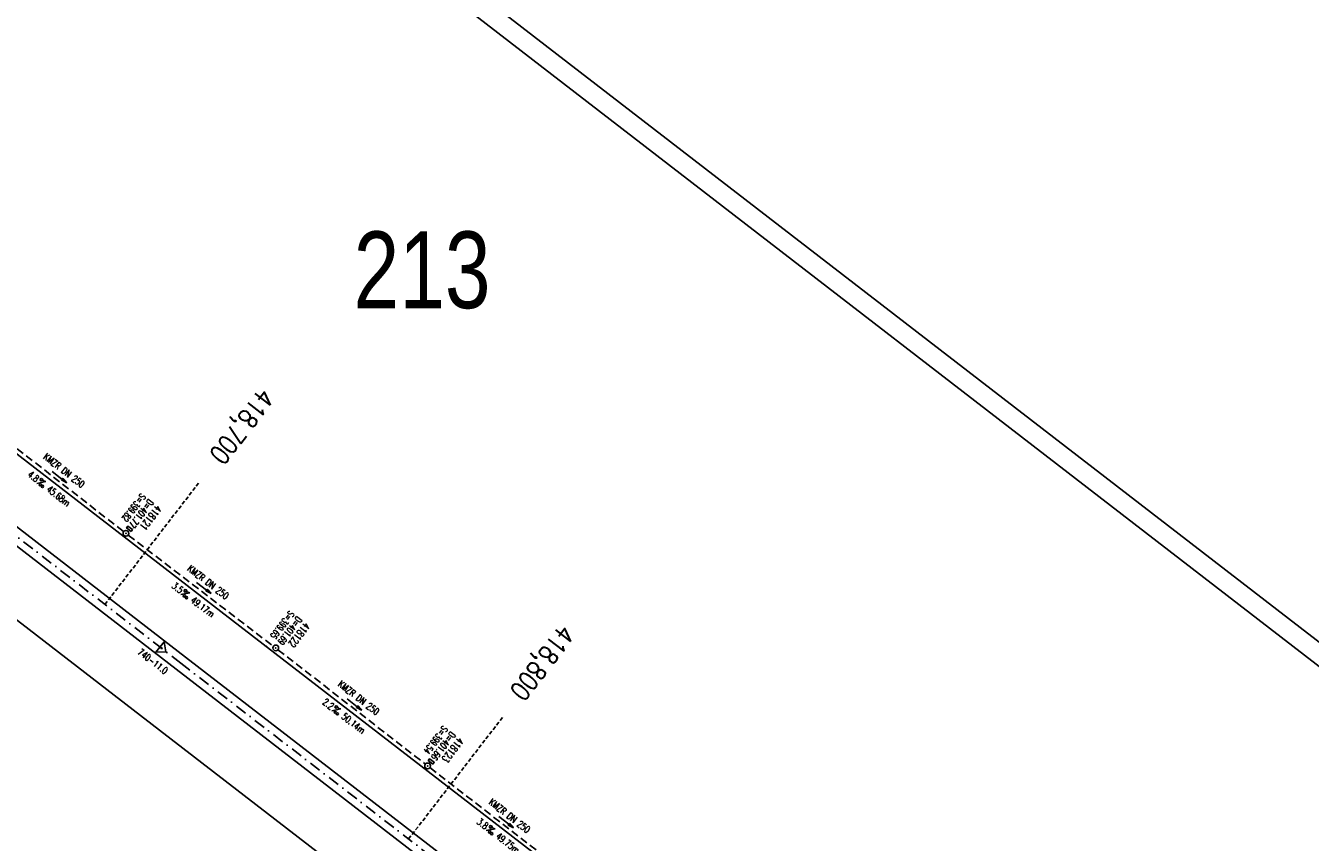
# Model space of a CAD drawing. Extents: x 448814 to 449970, y 436659 to 437685.
# Tile 16 of 18: x 449386 to 449721, y 437130 to 437342. Entities that reach past the tile are written whole.
import ezdxf
from ezdxf.enums import TextEntityAlignment as Align

# ---------------------------------------------------------------- set-up
doc = ezdxf.new("R2010")
doc.units = 0
doc.header["$LTSCALE"] = 2
doc.header["$MEASUREMENT"] = 0
for name, pattern in [('AUSGEZOGEN', [0]), ('GESTRICH-X2', [1.5, 1, -0.5]), ('GESTRICHELT', [0.75, 0.5, -0.25]), ('STRICHPT-X3', [3, 1.5, -0.75, 0, -0.75])]:
    doc.linetypes.add(name, pattern=pattern)
doc.layers.get('0').update_dxf_attribs({"linetype": 'AUSGEZOGEN'})
for name, color, linetype in [('ACHSE', 250, 'STRICHPT-X3'), ('FBR', 8, 'CONTINUOUS'), ('HEKTOM', 250, 'GESTRICHELT'), ('KANAL', 7, 'GESTRICH-X2'), ('Netzknoten_PKT', 7, 'CONTINUOUS'), ('Netzknoten_PKT-NR', 7, 'CONTINUOUS'), ('Netzknoten_SIGNATUR', 7, 'CONTINUOUS'), ('PFEIL', 7, 'CONTINUOUS'), ('PKT', 7, 'CONTINUOUS'), ('Planeinteilung', 6, 'CONTINUOUS'), ('RAHMEN', 250, 'AUSGEZOGEN'), ('SCHACHTNR', 6, 'CONTINUOUS'), ('SCHSYMBOL', 7, 'AUSGEZOGEN'), ('TEXTO', 4, 'CONTINUOUS'), ('TEXTU', 4, 'CONTINUOUS')]:
    doc.layers.add(name, color=color, linetype=linetype)
doc.styles.add('ROMANS', font='romans.shx', dxfattribs={"width": 0.8})
doc.styles.add('UNIR-H', font='unir_h.shx', dxfattribs={"width": 0.8})

# ---------------------------------------------------------------- blocks, each defined once
blk = doc.blocks.new('PROM')
blk.add_line((1.57, 1.82), (0.02, 0.02))
for centre, radius in [((0.32, 1.51), 0.317), ((0.94, 0.29), 0.283), ((1.64, 0.29), 0.283)]:
    blk.add_circle(centre, radius)
blk.add_arc((0.99, 2.68), 1.03, 239.1414, 303.3549)
blk = doc.blocks.new('PFEIL2')
at = {"color": 0}
for p, q in [((0.88, 0), (-2.4, -0.01)), ((0.88, -0.27), (0.88, 0.28)), ((0.88, 0.28), (2.43, 0.01)), ((0.91, 0.27), (0.88, 0.26)), ((0.97, 0.26), (0.88, 0.25)), ((1.02, 0.25), (0.88, 0.23)), ((1.07, 0.24), (0.88, 0.21)), ((1.13, 0.23), (0.88, 0.19)), ((1.18, 0.22), (0.88, 0.17)), ((1.24, 0.21), (0.88, 0.15)), ((1.29, 0.21), (0.88, 0.14)), ((1.34, 0.2), (0.88, 0.12)), ((1.4, 0.19), (0.88, 0.1)), ((1.45, 0.18), (0.88, 0.08)), ((1.51, 0.17), (0.88, 0.06)), ((1.56, 0.16), (0.88, 0.04)), ((1.61, 0.15), (0.88, 0.02)), ((1.67, 0.14), (0.88, 0.01)), ((1.72, 0.13), (0.88, -0.01)), ((1.78, 0.12), (0.88, -0.03)), ((1.83, 0.11), (0.88, -0.05)), ((1.88, 0.1), (0.88, -0.07)), ((1.94, 0.09), (0.88, -0.09)), ((2.05, 0.08), (0.88, -0.12)), ((1.99, 0.08), (0.88, -0.11)), ((2.1, 0.07), (0.88, -0.14)), ((2.15, 0.06), (0.88, -0.16)), ((2.21, 0.05), (0.88, -0.18)), ((2.26, 0.04), (0.88, -0.2)), ((2.32, 0.03), (0.88, -0.22)), ((2.37, 0.02), (0.88, -0.23)), ((2.42, 0.01), (0.88, -0.25)), ((2.43, 0.01), (0.88, -0.27))]:
    blk.add_line(p, q, dxfattribs=at)
blk = doc.blocks.new('GST')
at = {"color": 0}
blk.add_circle((0, 0), 0.75, dxfattribs=at)
blk.add_point((0, 0), dxfattribs=at)
blk = doc.blocks.new('13')
blk.add_lwpolyline([(0.76, 1.22), (-0.75, 1.22), (-0.75, 1.8), (0.76, 1.8)], close=True)
at = {"rotation": 180}
blk.add_blockref('GST', (0, 0), dxfattribs=at)
blk = doc.blocks.new('10')
blk.add_blockref('GST', (0, 0))
blk = doc.blocks.new('PKT')
at = {"color": 0}
blk.add_circle((0, 0), 0.15, dxfattribs=at)
blk.add_point((0, 0), dxfattribs=at)
blk = doc.blocks.new('Station_Netzknoten')
at = {"layer": 'Netzknoten_SIGNATUR'}
for p, q in [((-1.75, 0.5), (1.75, 0.5)), ((0, -1.5), (-1.75, 0.5)), ((0, -1.5), (1.75, 0.5))]:
    blk.add_line(p, q, dxfattribs=at)
blk.add_point((0, 0), dxfattribs=at)
blk = doc.blocks.new('1135420')
blk.add_line((1135, 420), (0, 420))
at = {"layer": 'RAHMEN'}
blk.add_line((950, 415), (25, 415), dxfattribs=at)

msp = doc.modelspace()

# ---------------------------------------------------------------- linework, layer by layer
at = {"layer": 'ACHSE'}
msp.add_lwpolyline([(448957.68, 437538.39, -0.000001), (448981.59, 437519.94, 0.000001), (449011.27, 437497.03, 0), (449049.14, 437467.8, 0), (449090.43, 437435.92, 0.000002), (449130.01, 437405.37, -0.000003), (449169.59, 437374.82, -0.000004), (449209.17, 437344.27, 0.000004), (449248.76, 437313.72), (449327.92, 437252.62), (449426.87, 437176.24), (449506.03, 437115.14), (449624.77, 437023.48), (449723.72, 436947.11, -0.000002), (449783.09, 436901.28, 0.000001), (449842.47, 436855.45, 0.000001), (449856.16, 436844.88, -0.000003)], format="xyb", dxfattribs=at)
at = {"layer": 'FBR'}
for points in [[(448958.91, 437539.97, -0.000001), (448982.81, 437521.52), (449012.49, 437498.61), (449035.23, 437481.06), (449050.36, 437469.38), (449091.65, 437437.51, 0.000002), (449131.24, 437406.96, -0.000003), (449170.82, 437376.41, -0.000004), (449210.4, 437345.85, 0.000004), (449249.98, 437315.3), (449329.14, 437254.2), (449428.09, 437177.82), (449507.25, 437116.72), (449574.42, 437064.88)], [(448965.93, 437529.5), (448980.36, 437518.36), (449010.05, 437495.44), (449032.79, 437477.89), (449047.91, 437466.22), (449089.21, 437434.34, 0.000002), (449128.79, 437403.79, -0.000003), (449168.37, 437373.24, -0.000004), (449207.95, 437342.69, 0.000004), (449247.53, 437312.14), (449326.69, 437251.03), (449425.65, 437174.66), (449504.81, 437113.55), (449571.98, 437061.71)], [(449047.05, 437490.89), (449059.52, 437481.26), (449100.82, 437449.38, 0.000002), (449140.4, 437418.83, -0.000003), (449179.98, 437388.28, -0.000004), (449219.56, 437357.73, 0.000004), (449259.14, 437327.18), (449338.3, 437266.08), (449437.26, 437189.7), (449516.42, 437128.6), (449635.16, 437036.94), (449695.11, 436990.67)], [(449020.08, 437468.44), (449038.6, 437454.15), (449079.89, 437422.27, 0.000002), (449119.47, 437391.72, -0.000003), (449159.05, 437361.17, -0.000004), (449198.63, 437330.62, 0.000004), (449238.21, 437300.06), (449317.38, 437238.96), (449416.33, 437162.58), (449495.49, 437101.48), (449614.23, 437009.83), (449653.86, 436979.24)]]:
    msp.add_lwpolyline(points, format="xyb", dxfattribs=at)
at = {"layer": 'HEKTOM'}
for p, q in [((449407.06, 437191.53), (449431.5, 437223.22)), ((449486.25, 437130.41), (449510.69, 437162.06))]:
    msp.add_line(p, q, dxfattribs=at)
at = {"layer": 'KANAL'}
for p, q in [((449377.09, 437237.66), (449411.97, 437210.53)), ((449413.16, 437209.63), (449451, 437180.66)), ((449452.19, 437179.75), (449490.62, 437149.91)), ((449491.81, 437149), (449529.94, 437119.44))]:
    msp.add_line(p, q, dxfattribs=at)
at = {"layer": 'PKT'}
msp.add_point((449449.11, 437180.61), dxfattribs=at)

# ---------------------------------------------------------------- block references
at = {"layer": 'Netzknoten_PKT', "rotation": 359.9999999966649}
msp.add_blockref('PKT', (449421.8, 437180.15), dxfattribs=at)
at = {"layer": 'Netzknoten_SIGNATUR', "rotation": 52.33290706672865}
msp.add_blockref('Station_Netzknoten', (449421.8, 437180.15), dxfattribs=at)
at = {"layer": 'PFEIL'}
for p, rotation in [((449395.18, 437224.76), 322.1202999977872), ((449432.86, 437195.84), 322.5819999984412), ((449472.11, 437165.44), 322.1691000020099), ((449511.69, 437134.78), 322.2049999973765)]:
    msp.add_blockref('PFEIL2', p, dxfattribs=dict(at, rotation=rotation))
at = {"layer": 'Planeinteilung', "linetype": 'Continuous', "rotation": 322.3369009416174}
msp.add_blockref('1135420', (448814.48, 437352.85), dxfattribs=at)
at = {"layer": 'SCHSYMBOL', "rotation": 322.3364999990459}
for name, p in [('13', (449412.55, 437210.09)), ('10', (449451.6, 437180.21)), ('13', (449491.21, 437149.45))]:
    msp.add_blockref(name, p, dxfattribs=at)
at = {"layer": 'TEXTU'}
for p, rotation in [((449389.3, 437223.1), 322.1202999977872), ((449426.86, 437194.1), 322.5819999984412), ((449466.19, 437163.82), 322.1691000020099), ((449506.44, 437132.58), 322.2049999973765)]:
    msp.add_blockref('PROM', p, dxfattribs=dict(at, rotation=rotation))

# ---------------------------------------------------------------- texts
at = {"layer": 'HEKTOM', "style": 'ROMANS', "width": 0.8}
for s, p in [('418,700', (449447.64, 437248.32)), ('418,800', (449525.98, 437186.69))]:
    msp.add_text(s, height=5, rotation=232.3365, dxfattribs=at).set_placement(p)
at = {"layer": 'Netzknoten_PKT-NR', "style": 'ROMANS', "width": 0.75}
msp.add_text('740-11.0', height=1.8, rotation=322.3358, dxfattribs=at).set_placement((449422.59, 437173.27), align=Align.RIGHT)
at = {"layer": 'Planeinteilung', "linetype": 'Continuous', "style": 'UNIR-H', "width": 0.8}
msp.add_text('213', height=20, dxfattribs=at).set_placement((449471.91, 437268.79))
at = {"layer": 'SCHACHTNR', "style": 'ROMANS'}
for s, height, width, p in [('S=399.82', 1.8, 0.6, (449416.46, 437220.66)), ('D=401.77', 1.8, 0.6, (449418.43, 437219.13)), ('418121', 2, 0.7, (449420.43, 437217.6)), ('S=399.65', 1.8, 0.6, (449455.19, 437190.09)), ('D=401.69', 1.8, 0.6, (449457.16, 437188.56)), ('418122', 2, 0.7, (449459.12, 437187.03)), ('S=399.54', 1.8, 0.6, (449495.2, 437160.09)), ('D=401.66', 1.8, 0.6, (449497.17, 437158.55)), ('418123', 2, 0.7, (449499.17, 437157.05))]:
    msp.add_text(s, height=height, rotation=232.3365, dxfattribs=dict(at, width=width)).set_placement(p)
at = {"layer": 'TEXTO', "style": 'ROMANS', "width": 0.75}
for rotation, p in [(322.1203, (449395.86, 437225.77)), (322.582, (449433.43, 437196.64)), (322.1691, (449472.68, 437166.49)), (322.205, (449512.01, 437135.74))]:
    msp.add_text('KMZR DN 250', height=1.8, rotation=rotation, dxfattribs=at).set_placement(p, align=Align.CENTER)
at = {"layer": 'TEXTU', "style": 'ROMANS', "width": 0.75}
for s, rotation, p in [('4.8', 322.1203, (449386.75, 437225.09)), ('45.68m', 322.1203, (449391.66, 437221.25)), ('3.5', 322.582, (449424.31, 437196.06)), ('49.17m', 322.582, (449429.25, 437192.28)), ('2.2', 322.1691, (449463.62, 437165.78)), ('50.14m', 322.1691, (449468.56, 437161.97)), ('3.8', 322.205, (449503.87, 437134.56)), ('49.75m', 322.205, (449508.81, 437130.75))]:
    msp.add_text(s, height=1.8, rotation=rotation, dxfattribs=at).set_placement(p)

doc.saveas('drawing.dxf')
